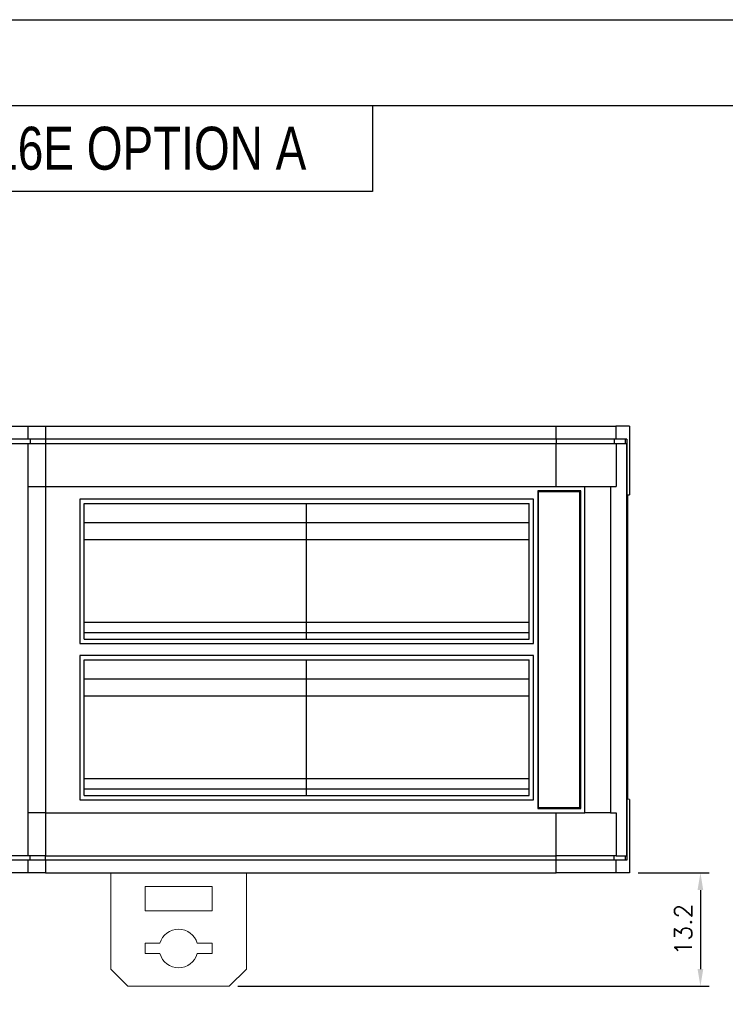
# Model space of a CAD drawing. Header units: millimetres. Extents: x 0 to 297, y 0 to 210.
# Tile 7 of 15: x 60 to 142, y 95 to 210. Entities that reach past the tile are written whole.
import ezdxf

# ---------------------------------------------------------------- set-up
doc = ezdxf.new("R2010")
doc.units = ezdxf.units.MM
doc.header["$PDSIZE"] = -1
doc.styles.add('H', font='txt')
doc.styles.get("Standard").update_dxf_attribs({"font": 'txt.shx', "bigfont": 'whgtxt.shx'})
doc.dimstyles.new('ISO-25', dxfattribs={"dimtxt": 2.5, "dimasz": 2.5, "dimexe": 1.25, "dimexo": 0.625, "dimtad": 1, "dimtxsty": 'Standard', "dimcen": 2.5, "dimadec": 0, "dimazin": 0, "dimtfac": 1, "dimtmove": 0, "dimatfit": 3, "dimfxl": 0, "dimarcsym": 0})

# ---------------------------------------------------------------- blocks, each defined once
blk = doc.blocks.new('*D12')
at = {"color": 8, "lineweight": -2}
for p, q in [((131.51, 110.67), (139.75, 110.67)), ((138.75, 108.67), (138.75, 99.47)), ((84.91, 97.47), (139.75, 97.47))]:
    blk.add_line(p, q, dxfattribs=at)
at = {"color": 8}
for points in [[(138.42, 108.67), (139.08, 108.67), (138.75, 110.67)], [(138.42, 99.47), (139.08, 99.47), (138.75, 97.47)]]:
    blk.add_solid(points, dxfattribs=at)
at = {"layer": 'Defpoints', "color": 0}
for p in [(130.51, 110.67), (83.91, 97.47), (138.75, 97.47)]:
    blk.add_point(p, dxfattribs=at)
at = {"color": 3, "insert": (136.75, 104.07), "char_height": 2, "attachment_point": 5, "rotation": 90}
blk.add_mtext('\\A1;13.2', dxfattribs=at)

msp = doc.modelspace()

# ---------------------------------------------------------------- linework, layer by layer
for p, q in [((100.5739, 200), (100.5739, 190)), ((100.5739, 190), (10, 190)), ((58.5112, 162.6653), (60.5112, 162.6653)), ((60.5112, 162.6653), (62.5112, 162.6653)), ((60.5112, 161.1653), (60.5112, 162.6653)), ((62.5112, 162.6653), (62.5112, 161.1653)), ((62.5112, 162.6653), (121.9405, 162.6653)), ((121.9405, 161.1653), (121.9405, 162.6653)), ((121.9405, 162.6653), (128.9083, 162.6653)), ((128.9083, 162.6653), (128.9083, 161.1653)), ((130.5112, 162.6653), (128.9083, 162.6653)), ((130.5112, 162.6653), (130.5112, 154.6653)), ((60.5112, 161.1653), (58.5112, 161.1653)), ((58.5112, 160.6653), (60.5112, 160.6653)), ((62.5112, 161.1653), (60.5112, 161.1653)), ((60.5112, 160.6653), (62.5112, 160.6653)), ((60.5112, 155.6653), (60.5112, 160.6653)), ((60.7112, 161.1653), (60.7112, 160.6653)), ((121.9405, 161.1653), (62.5112, 161.1653)), ((62.5112, 161.1653), (62.5112, 160.6653)), ((62.5112, 160.6653), (62.5112, 155.6653)), ((62.5112, 160.6653), (121.9707, 160.6653)), ((128.9083, 161.1653), (121.9405, 161.1653)), ((121.9405, 161.1653), (121.9405, 160.6653)), ((121.9707, 155.6653), (121.9707, 160.6653)), ((121.9707, 160.6653), (128.9397, 160.6653)), ((128.7092, 161.1653), (128.7092, 160.6653)), ((130.1747, 161.1653), (128.9083, 161.1653)), ((128.9397, 160.6653), (128.9397, 155.6653)), ((128.9397, 160.6653), (130.1338, 160.6653)), ((129.9737, 161.1653), (129.9737, 160.6653)), ((130.1338, 160.6653), (130.1338, 112.6653)), ((130.1747, 161.1653), (130.1747, 112.1653)), ((60.5112, 117.6653), (60.5112, 155.6653)), ((60.5112, 155.6653), (62.5112, 155.6653)), ((62.5112, 155.6653), (62.5112, 117.6653)), ((62.5112, 155.6653), (125.2809, 155.6653)), ((119.8112, 155.1653), (119.8112, 118.1653)), ((124.8112, 155.1653), (119.8112, 155.1653)), ((119.9112, 155.0653), (124.7112, 155.0653)), ((119.9112, 118.2653), (119.9112, 155.0653)), ((124.7112, 118.2653), (124.7112, 155.0653)), ((124.8112, 118.1653), (124.8112, 155.1653)), ((125.2809, 117.6653), (125.2809, 155.6653)), ((125.2809, 155.6653), (128.2676, 155.6653)), ((128.2676, 155.6653), (128.2676, 117.6653)), ((128.2676, 155.6653), (128.9397, 155.6653)), ((119.3112, 154.1653), (66.5112, 154.1653)), ((66.5112, 154.1653), (66.5112, 137.3653)), ((67.0112, 153.6653), (92.9112, 153.6653)), ((67.0112, 151.4653), (67.0112, 153.6653)), ((92.9112, 151.4653), (92.9112, 153.6653)), ((92.9112, 153.6653), (118.8112, 153.6653)), ((118.8112, 151.4653), (118.8112, 153.6653)), ((119.3112, 137.3653), (119.3112, 154.1653)), ((130.3189, 119.2653), (130.3189, 154.6653)), ((130.3189, 154.6653), (130.5112, 154.6653)), ((67.0112, 151.4653), (92.9112, 151.4653)), ((67.0112, 149.4653), (67.0112, 151.4653)), ((92.9112, 149.4653), (92.9112, 151.4653)), ((92.9112, 151.4653), (118.8112, 151.4653)), ((118.8112, 149.4653), (118.8112, 151.4653)), ((67.0112, 149.4653), (92.9112, 149.4653)), ((67.0112, 139.8653), (67.0112, 149.4653)), ((92.9112, 139.8653), (92.9112, 149.4653)), ((92.9112, 149.4653), (118.8112, 149.4653)), ((118.8112, 139.8653), (118.8112, 149.4653)), ((67.0112, 139.8653), (92.9112, 139.8653)), ((67.0112, 138.6653), (67.0112, 139.8653)), ((92.9112, 138.6653), (92.9112, 139.8653)), ((92.9112, 139.8653), (118.8112, 139.8653)), ((118.8112, 138.6653), (118.8112, 139.8653)), ((67.0112, 137.8653), (67.0112, 138.6653)), ((67.0112, 138.6653), (92.9112, 138.6653)), ((67.0112, 137.8653), (92.9112, 137.8653)), ((92.9112, 137.8653), (92.9112, 138.6653)), ((92.9112, 138.6653), (118.8112, 138.6653)), ((92.9112, 137.8653), (118.8112, 137.8653)), ((118.8112, 137.8653), (118.8112, 138.6653)), ((66.5112, 137.3653), (119.3112, 137.3653)), ((119.3112, 135.9653), (66.5112, 135.9653)), ((66.5112, 135.9653), (66.5112, 119.1653)), ((67.0112, 135.4653), (92.9112, 135.4653)), ((67.0112, 133.2653), (67.0112, 135.4653)), ((92.9112, 133.2653), (92.9112, 135.4653)), ((92.9112, 135.4653), (118.8112, 135.4653)), ((118.8112, 133.2653), (118.8112, 135.4653)), ((119.3112, 119.1653), (119.3112, 135.9653)), ((67.0112, 133.2653), (92.9112, 133.2653)), ((67.0112, 131.2653), (67.0112, 133.2653)), ((92.9112, 131.2653), (92.9112, 133.2653)), ((92.9112, 133.2653), (118.8112, 133.2653)), ((118.8112, 131.2653), (118.8112, 133.2653)), ((67.0112, 131.2653), (92.9112, 131.2653)), ((67.0112, 121.6653), (67.0112, 131.2653)), ((92.9112, 121.6653), (92.9112, 131.2653)), ((92.9112, 131.2653), (118.8112, 131.2653)), ((118.8112, 121.6653), (118.8112, 131.2653)), ((67.0112, 121.6653), (92.9112, 121.6653)), ((67.0112, 120.4653), (67.0112, 121.6653)), ((92.9112, 120.4653), (92.9112, 121.6653)), ((92.9112, 121.6653), (118.8112, 121.6653)), ((118.8112, 120.4653), (118.8112, 121.6653)), ((67.0112, 120.4653), (92.9112, 120.4653)), ((67.0112, 119.6653), (67.0112, 120.4653)), ((92.9112, 119.6653), (92.9112, 120.4653)), ((92.9112, 120.4653), (118.8112, 120.4653)), ((118.8112, 119.6653), (118.8112, 120.4653)), ((67.0112, 119.6653), (92.9112, 119.6653)), ((92.9112, 119.6653), (118.8112, 119.6653)), ((130.5112, 119.1954), (130.3189, 119.2653)), ((66.5112, 119.1653), (119.3112, 119.1653)), ((119.8112, 118.1653), (124.8112, 118.1653)), ((119.9112, 118.2653), (124.7112, 118.2653)), ((130.5112, 119.1954), (130.5112, 110.6653)), ((62.5112, 117.6653), (60.5112, 117.6653)), ((60.5112, 112.6653), (60.5112, 117.6653)), ((62.5112, 117.6653), (125.2809, 117.6653)), ((62.5112, 117.6653), (62.5112, 112.6653)), ((121.9707, 112.6653), (121.9707, 117.6653)), ((128.2676, 117.6653), (125.2809, 117.6653)), ((128.2676, 117.6653), (128.9397, 117.6653)), ((128.9397, 117.6653), (128.9397, 112.6653)), ((60.5112, 112.6653), (58.5112, 112.6653)), ((62.5112, 112.6653), (60.5112, 112.6653)), ((60.7112, 112.1653), (60.7112, 112.6653)), ((62.5112, 112.6653), (121.9707, 112.6653)), ((62.5112, 112.1653), (62.5112, 112.6653)), ((121.9405, 112.1653), (121.9405, 112.6653)), ((128.9397, 112.6653), (121.9707, 112.6653)), ((128.7092, 112.1653), (128.7092, 112.6653)), ((128.9397, 112.6653), (130.1338, 112.6653)), ((129.9737, 112.6653), (129.9737, 112.1653)), ((60.5112, 112.1653), (58.5112, 112.1653)), ((60.5112, 110.6653), (60.5112, 112.1653)), ((62.5112, 112.1653), (60.5112, 112.1653)), ((62.5112, 112.1653), (62.5112, 110.6653)), ((121.9405, 112.1653), (62.5112, 112.1653)), ((121.9405, 110.6653), (121.9405, 112.1653)), ((128.9083, 112.1653), (121.9405, 112.1653)), ((128.9083, 112.1653), (128.9083, 110.6653)), ((130.1747, 112.1653), (128.9083, 112.1653)), ((60.5112, 110.6653), (58.5112, 110.6653)), ((62.5112, 110.6653), (60.5112, 110.6653)), ((62.5112, 110.6653), (121.9405, 110.6653)), ((128.9083, 110.6653), (121.9405, 110.6653)), ((130.5112, 110.6653), (128.9083, 110.6653))]:
    msp.add_line(p, q)
at = {"color": 7, "linetype": 'Continuous', "lineweight": 15}
for p, q in [((70.1112, 99.4653), (70.1112, 110.6653)), ((85.9112, 99.4653), (85.9112, 110.6653)), ((81.9112, 109.0653), (74.1112, 109.0653)), ((74.1112, 109.0653), (74.1112, 106.2653)), ((81.9112, 106.2653), (81.9112, 109.0653)), ((74.1112, 106.2653), (81.9112, 106.2653)), ((74.1112, 101.2653), (74.1112, 102.4653)), ((75.8427, 102.4653), (74.1112, 102.4653)), ((81.9112, 102.4653), (80.1797, 102.4653)), ((81.9112, 101.2653), (81.9112, 102.4653)), ((75.8427, 101.2653), (74.1112, 101.2653)), ((81.9112, 101.2653), (80.1797, 101.2653)), ((70.1112, 99.4653), (72.1112, 97.4653)), ((83.9112, 97.4653), (85.9112, 99.4653)), ((72.1112, 97.4653), (83.9112, 97.4653))]:
    msp.add_line(p, q, dxfattribs=at)
at = {"color": 6}
msp.add_lwpolyline([(0, 210), (297, 210), (297, 0), (0, 0)], close=True, dxfattribs=at)
at = {"color": 4}
msp.add_lwpolyline([(10, 200), (287, 200), (287, 10), (10, 10)], close=True, dxfattribs=at)
at = {"color": 7, "linetype": 'Continuous', "lineweight": 15}
for start, end in [(15.46601, 164.53399), (195.46601, 344.53399)]:
    msp.add_arc((78.0112, 101.8653), 2.25, start, end, dxfattribs=at)

# ---------------------------------------------------------------- texts
at = {"insert": (15, 195), "char_height": 5, "attachment_point": 4, "style": 'H'}
msp.add_mtext_dynamic_manual_height_columns('{\\W0.8;Ezi-IO EtherCAT 16E OPTION A}', width=125.985451, gutter_width=12.5, heights=[0], dxfattribs=at)

# ---------------------------------------------------------------- dimensions: what is measured, and where the dimension line sits
dim = msp.add_linear_dim(base=(138.7498, 97.4653), p1=(130.5112, 110.6653), p2=(83.9112, 97.4653), angle=90, dimstyle='ISO-25', override={"dimtxt": 2, "dimasz": 2, "dimexe": 1, "dimexo": 1, "dimgap": 1, "dimdec": 3, "dimzin": 9, "dimdsep": 46, "dimcen": 0, "dimclrd": 8, "dimclre": 8, "dimclrt": 3, "dimadec": 3, "dimazin": 2, "dimtdec": 3, "dimfxl": 0.6, "dimtolj": 1, "dimtzin": 1, "dimarcsym": 1})
dim.commit()
dim.dimension.update_dxf_attribs({"geometry": '*D12', "text_midpoint": (136.7498, 104.0653)})

doc.saveas('drawing.dxf')
